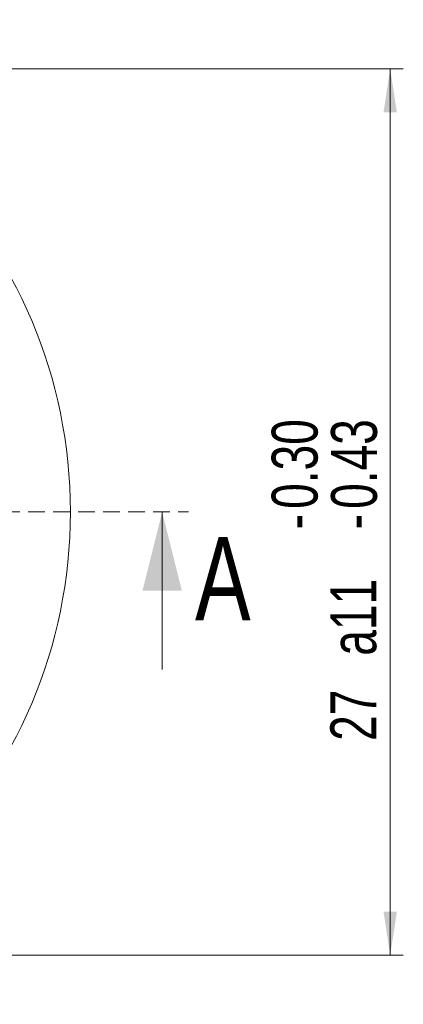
# Model space of a CAD drawing. Header units: millimetres. Extents: x 15 to 415, y 5 to 292.
# Tile 5 of 8: x 158 to 187, y 48 to 123. Entities that reach past the tile are written whole.
import ezdxf

# ---------------------------------------------------------------- set-up
doc = ezdxf.new("R2010")
doc.units = ezdxf.units.MM
doc.linetypes.add('HIDDEN', pattern=[1.905, 1.27, -0.635])
doc.styles.add('SLDTEXTSTYLE0', font='TXT', dxfattribs={"width": 0.75})
doc.dimstyles.new('SLDDIMSTYLE5', dxfattribs={"dimtxt": 3.5, "dimasz": 3.302, "dimexe": 0, "dimexo": 0.0625, "dimgap": 0.875, "dimtad": 1, "dimlfac": 0.4, "dimrnd": 1e-09, "dimzin": 12, "dimdsep": 46, "dimtxsty": 'SLDTEXTSTYLE0', "dimsah": 1, "dimcen": 0.09, "dimadec": 0, "dimazin": 3, "dimtol": 1, "dimtp": -0.3, "dimtm": 0.43, "dimtfac": 1, "dimtofl": 0, "dimtmove": 0, "dimatfit": 3, "dimfxl": 0, "dimfrac": 2, "dimtolj": 1, "dimtzin": 0, "dimarcsym": 0})

# ---------------------------------------------------------------- blocks, each defined once
blk = doc.blocks.new('_D_7')
at = {"color": 7, "linetype": 'Continuous', "lineweight": 0}
for p, q in [((141.253, 118.899), (186.795, 118.899)), ((185.795, 118.899), (185.795, 51.399)), ((141.253, 51.399), (186.795, 51.399))]:
    blk.add_line(p, q, dxfattribs=at)
for points in [[(185.795, 118.899), (185.287, 115.597), (186.303, 115.597)], [(185.795, 51.399), (186.303, 54.701), (185.287, 54.701)]]:
    blk.add_solid(points, dxfattribs=at)
at = {"color": 7, "linetype": 'Continuous', "lineweight": 0, "char_height": 3.5, "attachment_point": 1, "rotation": 90, "style": 'SLDTEXTSTYLE0'}
for s, insert in [('0.30', (176.758, 85.388)), ('0.43', (181.283, 85.388)), ('-', (176.758, 83.837)), ('-', (181.283, 83.837)), ('a11', (181.23, 74.203)), ('27', (181.23, 67.718))]:
    blk.add_mtext(s, dxfattribs=dict(at, insert=insert))

msp = doc.modelspace()

# ---------------------------------------------------------------- linework, layer by layer
at = {"color": 7, "linetype": 'HIDDEN', "lineweight": 0}
msp.add_line((123.9066453, 85.1491052), (170.4066453, 85.1491052), dxfattribs=at)
at = {"color": 7, "linetype": 'Continuous', "lineweight": 0}
msp.add_line((168.4066453, 73.1491052), (168.4066453, 85.1491052), dxfattribs=at)
at = {"color": 7, "linetype": 'Continuous', "lineweight": 15}
msp.add_circle((123.9066453, 85.1491052), 37.5, dxfattribs=at)
at = {"color": 7, "linetype": 'Continuous', "lineweight": 0}
msp.add_solid([(168.4066453, 85.1491052), (166.9066453, 79.1491052), (169.9066453, 79.1491052)], dxfattribs=at)

# ---------------------------------------------------------------- texts
at = {"color": 7, "linetype": 'Continuous', "insert": (170.9120086, 83.2347531), "char_height": 6.35, "attachment_point": 1, "style": 'SLDTEXTSTYLE0'}
msp.add_mtext('A', dxfattribs=at)

# ---------------------------------------------------------------- dimensions: what is measured, and where the dimension line sits
at = {"color": 7, "linetype": 'Continuous', "lineweight": 0}
dim = msp.add_linear_dim(base=(185.7950159, 51.3991052), p1=(140.2525164, 118.8991052), p2=(140.2525164, 51.3991052), angle=90, text='<>a11', dimstyle='SLDDIMSTYLE5', dxfattribs=at)
dim.commit()
dim.dimension.update_dxf_attribs({"geometry": '_D_7', "text_midpoint": (185.7950159, 81.0787967), "dimtype": 160})

doc.saveas('drawing.dxf')
